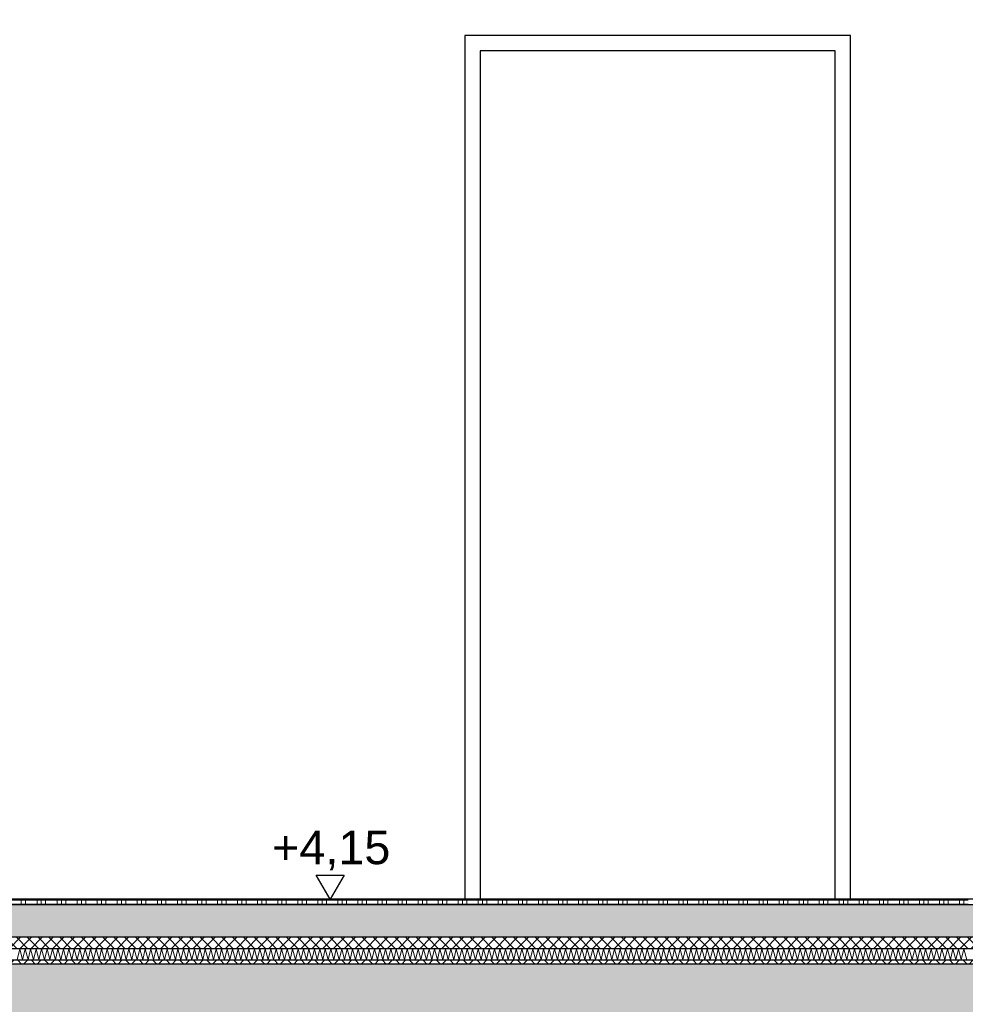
# Model space of a CAD drawing. Header units: metres. Extents: x -27.8 to 39.4, y -22.2 to 2.8.
# Tile 41 of 80: x 4.5 to 7, y -6.3 to -3.7. Entities that reach past the tile are written whole.
import ezdxf

# ---------------------------------------------------------------- set-up
doc = ezdxf.new("R2010")
doc.units = ezdxf.units.M
doc.header["$LTSCALE"] = 0.4
doc.header["$MEASUREMENT"] = 0
doc.layers.get('0').update_dxf_attribs({"color": 8, "lineweight": 9})
doc.layers.get('Defpoints').update_dxf_attribs({"color": 8, "lineweight": 9})
for name, color, linetype in [('Neubau_A-Decken', 8, 'Continuous'), ('Neubau_A-TB Wände', 8, 'Continuous'), ('Neubau_B-Bodenaufbau', 8, 'Continuous'), ('Neubau_T-Bemaßung', 8, 'Continuous')]:
    doc.layers.add(name, color=color, linetype=linetype)
doc.styles.add('ERSTELLTER_STIL_2', font='arial.ttf')
doc.dimstyles.new('ERSTELLTER_STIL__1', dxfattribs={"dimtxt": 0.0875, "dimasz": 0.059375, "dimexe": 0.18, "dimexo": 0.0625, "dimgap": 0, "dimtad": 1, "dimzin": 0, "dimdsep": 46, "dimtxsty": 'ERSTELLTER_STIL_2', "dimblk": 'ARROWHEAD_6', "dimblk1": 'ARROWHEAD_6', "dimblk2": 'ARROWHEAD_6', "dimcen": 0.09, "dimclrd": 7, "dimclre": 7, "dimclrt": 7, "dimazin": 0, "dimtfac": 1, "dimtdec": 4, "dimtmove": 0, "dimatfit": 3, "dimfxl": 1, "dimtolj": 1, "dimtzin": 0, "dimarcsym": 0})

# ---------------------------------------------------------------- blocks, each defined once
blk = doc.blocks.new('ARROWHEAD_6')
at = {"color": 0, "linetype": 'Continuous', "lineweight": 0}
for p, q in [((-0.5, -0.5), (0.5, 0.5)), ((0, 0), (-1, 0))]:
    blk.add_line(p, q, dxfattribs=at)
blk = doc.blocks.new('*D409')
at = {"layer": 'Defpoints', "color": 0, "linetype": 'Continuous', "transparency": 16777216}
for p in [(1.5934, -6.195), (23.73, -6.195), (23.73, -6.495)]:
    blk.add_point(p, dxfattribs=at)
at = {"layer": 'Neubau_T-Bemaßung', "linetype": 'Continuous', "lineweight": -2, "transparency": 16777216}
for p, q in [((1.5934, -6.1356), (1.5934, -6.0763)), ((23.6675, -6.195), (1.4134, -6.195)), ((1.5934, -6.195), (1.5934, -6.2317)), ((1.5934, -6.495), (1.5934, -6.4586)), ((23.6675, -6.495), (1.4134, -6.495)), ((1.5934, -6.5544), (1.5934, -6.6138))]:
    blk.add_line(p, q, dxfattribs=at)
at = {"layer": 'Neubau_T-Bemaßung', "linetype": 'Continuous', "lineweight": -2, "transparency": 16777216, "xscale": 0.059375, "yscale": 0.059375, "zscale": 0.059375}
for p, rotation in [((1.5934, -6.195), 270), ((1.5934, -6.495), 90)]:
    blk.add_blockref('ARROWHEAD_6', p, dxfattribs=dict(at, rotation=rotation))
at = {"layer": 'Neubau_T-Bemaßung', "linetype": 'Continuous', "transparency": 16777216, "insert": (1.5934, -6.3451), "char_height": 0.0875, "attachment_point": 5, "rotation": 90, "style": 'ERSTELLTER_STIL_2'}
blk.add_mtext('\\A1;0.30', dxfattribs=at)
blk = doc.blocks.new('*D410')
at = {"layer": 'Defpoints', "color": 0, "linetype": 'Continuous', "transparency": 16777216}
for p in [(1.4798, -6.025), (33.092, -6.025), (23.73, -6.195)]:
    blk.add_point(p, dxfattribs=at)
at = {"layer": 'Neubau_T-Bemaßung', "linetype": 'Continuous', "lineweight": -2, "transparency": 16777216}
for p, q in [((1.4798, -6.025), (1.4798, -5.9272)), ((33.0295, -6.025), (1.2998, -6.025)), ((1.4798, -6.1356), (1.4798, -6.0844)), ((23.6675, -6.195), (1.2998, -6.195))]:
    blk.add_line(p, q, dxfattribs=at)
at = {"layer": 'Neubau_T-Bemaßung', "linetype": 'Continuous', "lineweight": -2, "transparency": 16777216, "xscale": 0.059375, "yscale": 0.059375, "zscale": 0.059375}
for p, rotation in [((1.4798, -6.025), 90), ((1.4798, -6.195), 270)]:
    blk.add_blockref('ARROWHEAD_6', p, dxfattribs=dict(at, rotation=rotation))
at = {"layer": 'Neubau_T-Bemaßung', "linetype": 'Continuous', "transparency": 16777216, "insert": (1.5934, -5.9272), "char_height": 0.0875, "attachment_point": 5, "rotation": 90, "style": 'ERSTELLTER_STIL_2'}
blk.add_mtext('\\A1;0.17', dxfattribs=at)
blk = doc.blocks.new('*D411')
at = {"layer": 'Defpoints', "color": 0, "linetype": 'Continuous', "transparency": 16777216}
for p in [(1.5934, -3.025), (8.0525, -3.025), (33.092, -6.025)]:
    blk.add_point(p, dxfattribs=at)
at = {"layer": 'Neubau_T-Bemaßung', "linetype": 'Continuous', "lineweight": -2, "transparency": 16777216}
for p, q in [((7.99, -3.025), (1.4134, -3.025)), ((1.5934, -3.0844), (1.5934, -4.415)), ((1.5934, -5.9656), (1.5934, -4.642)), ((33.0295, -6.025), (1.4134, -6.025))]:
    blk.add_line(p, q, dxfattribs=at)
at = {"layer": 'Neubau_T-Bemaßung', "linetype": 'Continuous', "lineweight": -2, "transparency": 16777216, "xscale": 0.059375, "yscale": 0.059375, "zscale": 0.059375}
for p, rotation in [((1.5934, -3.025), 90), ((1.5934, -6.025), 270)]:
    blk.add_blockref('ARROWHEAD_6', p, dxfattribs=dict(at, rotation=rotation))
at = {"layer": 'Neubau_T-Bemaßung', "linetype": 'Continuous', "transparency": 16777216, "insert": (1.5934, -4.5285), "char_height": 0.0875, "attachment_point": 5, "rotation": 90, "style": 'ERSTELLTER_STIL_2'}
blk.add_mtext('\\A1;3.00', dxfattribs=at)
blk = doc.blocks.new('*D419')
at = {"layer": 'Defpoints', "color": 0, "linetype": 'Continuous', "transparency": 16777216}
for p in [(1.9434, -6.195), (23.73, -6.195), (23.73, -6.495)]:
    blk.add_point(p, dxfattribs=at)
at = {"layer": 'Neubau_T-Bemaßung', "linetype": 'Continuous', "lineweight": -2, "transparency": 16777216}
for p, q in [((1.9434, -6.1356), (1.9434, -6.0763)), ((23.6675, -6.195), (1.7634, -6.195)), ((1.9434, -6.195), (1.9434, -6.2317)), ((1.9434, -6.495), (1.9434, -6.4586)), ((23.6675, -6.495), (1.7634, -6.495)), ((1.9434, -6.5544), (1.9434, -6.6138))]:
    blk.add_line(p, q, dxfattribs=at)
at = {"layer": 'Neubau_T-Bemaßung', "linetype": 'Continuous', "lineweight": -2, "transparency": 16777216, "xscale": 0.059375, "yscale": 0.059375, "zscale": 0.059375}
for p, rotation in [((1.9434, -6.195), 270), ((1.9434, -6.495), 90)]:
    blk.add_blockref('ARROWHEAD_6', p, dxfattribs=dict(at, rotation=rotation))
at = {"layer": 'Neubau_T-Bemaßung', "linetype": 'Continuous', "transparency": 16777216, "insert": (1.9434, -6.3451), "char_height": 0.0875, "attachment_point": 5, "rotation": 90, "style": 'ERSTELLTER_STIL_2'}
blk.add_mtext('\\A1;0.30', dxfattribs=at)
blk = doc.blocks.new('*D420')
at = {"layer": 'Defpoints', "color": 0, "linetype": 'Continuous', "transparency": 16777216}
for p in [(1.9434, -2.695), (23.5, -2.695), (23.73, -6.195)]:
    blk.add_point(p, dxfattribs=at)
at = {"layer": 'Neubau_T-Bemaßung', "linetype": 'Continuous', "lineweight": -2, "transparency": 16777216}
for p, q in [((23.4375, -2.695), (1.7634, -2.695)), ((1.9434, -2.7544), (1.9434, -4.335)), ((1.9434, -6.1356), (1.9434, -4.562)), ((23.6675, -6.195), (1.7634, -6.195))]:
    blk.add_line(p, q, dxfattribs=at)
at = {"layer": 'Neubau_T-Bemaßung', "linetype": 'Continuous', "lineweight": -2, "transparency": 16777216, "xscale": 0.059375, "yscale": 0.059375, "zscale": 0.059375}
for p, rotation in [((1.9434, -2.695), 90), ((1.9434, -6.195), 270)]:
    blk.add_blockref('ARROWHEAD_6', p, dxfattribs=dict(at, rotation=rotation))
at = {"layer": 'Neubau_T-Bemaßung', "linetype": 'Continuous', "transparency": 16777216, "insert": (1.9434, -4.4485), "char_height": 0.0875, "attachment_point": 5, "rotation": 90, "style": 'ERSTELLTER_STIL_2'}
blk.add_mtext('\\A1;3.50', dxfattribs=at)

msp = doc.modelspace()

# ---------------------------------------------------------------- hatches: boundary and pattern name
at = {"layer": 'Neubau_A-Decken', "linetype": 'Continuous'}
h = msp.add_hatch(dxfattribs=at)
h.set_pattern_fill('BETON__STAHLBETON_0001', color=256, style=0, pattern_type=2)
h.set_pattern_definition([(45, (388.31789, -10.175), (-0.084852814, 0.084852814), []), (45, (388.27546, -10.13257), (-0.084852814, 0.084852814), [0.09, -0.03])])
h.paths.add_polyline_path([(-0.125, -6.495), (16.28, -6.495), (16.28, -6.195), (-0.125, -6.195)])
at = {"layer": 'Neubau_B-Bodenaufbau', "linetype": 'Continuous'}
h = msp.add_hatch(dxfattribs=at)
h.set_pattern_fill('BETON__UNBEWEHRT_0001', color=256, style=0, pattern_type=2)
h.set_pattern_definition([(45, (388.31789, -10.175), (-0.035355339, 0.035355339), [0.0375, -0.0125]), (45, (388.31789, -10.139645), (-0.035355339, 0.035355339), [0.0375, -0.0125])])
h.paths.add_polyline_path([(-0.125, -6.04), (-0.125, -6.125), (9.4, -6.125), (9.4, -6.04)])
h = msp.add_hatch(dxfattribs=at)
h.set_pattern_fill('DÄMMUNG__HART_2_0001', color=256, style=0, pattern_type=2)
h.set_pattern_definition([(45, (388.31789, -10.175), (-0.0141421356, 0.0141421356), []), (135, (388.31789, -10.175), (0.0141421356, 0.0141421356), [])])
h.paths.add_polyline_path([(-0.125, -6.125), (-0.125, -6.155), (9.4, -6.155), (9.4, -6.125)])
h = msp.add_hatch(dxfattribs=at)
h.set_pattern_fill('GUßASPHALT_0001', color=256, style=0, pattern_type=2)
h.set_pattern_definition([(45, (388.31789, -10.175), (-0.0176776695, 0.0176776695), []), (135, (388.31789, -10.175), (0.0176776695, 0.0176776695), [])])
h.paths.add_polyline_path([(-0.125, -6.195), (9.4, -6.195), (9.4, -6.185), (-0.125, -6.185)])

# ---------------------------------------------------------------- linework, layer by layer
at = {"layer": 'Neubau_A-Decken', "linetype": 'Continuous'}
msp.add_line((9.4, -6.195), (-0.125, -6.195), dxfattribs=at)
at = {"layer": 'Neubau_A-TB Wände', "linetype": 'Continuous'}
for p, q in [((6.6501, -3.765), (5.6401, -3.765)), ((5.6401, -3.765), (5.6401, -6.025)), ((6.6501, -6.025), (6.6501, -3.765)), ((6.6101, -3.805), (5.6801, -3.805)), ((5.6801, -3.805), (5.6801, -6.025)), ((6.6101, -6.025), (6.6101, -3.805))]:
    msp.add_line(p, q, dxfattribs=at)
at = {"layer": 'Neubau_B-Bodenaufbau', "linetype": 'Continuous', "lineweight": 9}
for p, q in [((4.4379, -6.0275), (4.4904, -6.0275)), ((4.4791, -6.025), (4.4791, -6.0275)), ((4.4791, -6.0275), (4.4791, -6.04)), ((4.4904, -6.025), (4.4904, -6.0275)), ((4.4904, -6.0275), (4.5429, -6.0275)), ((4.4904, -6.0275), (4.4904, -6.04)), ((4.5204, -6.025), (4.5204, -6.0275)), ((4.5204, -6.0275), (4.5204, -6.04)), ((4.5316, -6.025), (4.5316, -6.0275)), ((4.5316, -6.0275), (4.5316, -6.04)), ((4.5429, -6.025), (4.5429, -6.0275)), ((4.5429, -6.0275), (4.5954, -6.0275)), ((4.5429, -6.0275), (4.5429, -6.04)), ((4.5729, -6.025), (4.5729, -6.0275)), ((4.5729, -6.0275), (4.5729, -6.04)), ((4.5841, -6.025), (4.5841, -6.0275)), ((4.5841, -6.0275), (4.5841, -6.04)), ((4.5954, -6.025), (4.5954, -6.0275)), ((4.5954, -6.0275), (4.6479, -6.0275)), ((4.5954, -6.0275), (4.5954, -6.04)), ((4.6254, -6.025), (4.6254, -6.0275)), ((4.6254, -6.0275), (4.6254, -6.04)), ((4.6366, -6.025), (4.6366, -6.0275)), ((4.6366, -6.0275), (4.6366, -6.04)), ((4.6479, -6.025), (4.6479, -6.0275)), ((4.6479, -6.0275), (4.7004, -6.0275)), ((4.6479, -6.0275), (4.6479, -6.04)), ((4.6779, -6.025), (4.6779, -6.0275)), ((4.6779, -6.0275), (4.6779, -6.04)), ((4.6891, -6.025), (4.6891, -6.0275)), ((4.6891, -6.0275), (4.6891, -6.04)), ((4.7004, -6.025), (4.7004, -6.0275)), ((4.7004, -6.0275), (4.7529, -6.0275)), ((4.7004, -6.0275), (4.7004, -6.04)), ((4.7304, -6.025), (4.7304, -6.0275)), ((4.7304, -6.0275), (4.7304, -6.04)), ((4.7416, -6.025), (4.7416, -6.0275)), ((4.7416, -6.0275), (4.7416, -6.04)), ((4.7529, -6.025), (4.7529, -6.0275)), ((4.7529, -6.0275), (4.8054, -6.0275)), ((4.7529, -6.0275), (4.7529, -6.04)), ((4.7829, -6.025), (4.7829, -6.0275)), ((4.7829, -6.0275), (4.7829, -6.04)), ((4.7941, -6.025), (4.7941, -6.0275)), ((4.7941, -6.0275), (4.7941, -6.04)), ((4.8054, -6.025), (4.8054, -6.0275)), ((4.8054, -6.0275), (4.8579, -6.0275)), ((4.8054, -6.0275), (4.8054, -6.04)), ((4.8354, -6.025), (4.8354, -6.0275)), ((4.8354, -6.0275), (4.8354, -6.04)), ((4.8466, -6.025), (4.8466, -6.0275)), ((4.8466, -6.0275), (4.8466, -6.04)), ((4.8579, -6.025), (4.8579, -6.0275)), ((4.8579, -6.0275), (4.9104, -6.0275)), ((4.8579, -6.0275), (4.8579, -6.04)), ((4.8879, -6.025), (4.8879, -6.0275)), ((4.8879, -6.0275), (4.8879, -6.04)), ((4.8991, -6.025), (4.8991, -6.0275)), ((4.8991, -6.0275), (4.8991, -6.04)), ((4.9104, -6.025), (4.9104, -6.0275)), ((4.9104, -6.0275), (4.9629, -6.0275)), ((4.9104, -6.0275), (4.9104, -6.04)), ((4.9404, -6.025), (4.9404, -6.0275)), ((4.9404, -6.0275), (4.9404, -6.04)), ((4.9516, -6.025), (4.9516, -6.0275)), ((4.9516, -6.0275), (4.9516, -6.04)), ((4.9629, -6.025), (4.9629, -6.0275)), ((4.9629, -6.0275), (5.0154, -6.0275)), ((4.9629, -6.0275), (4.9629, -6.04)), ((4.9929, -6.025), (4.9929, -6.0275)), ((4.9929, -6.0275), (4.9929, -6.04)), ((5.0041, -6.025), (5.0041, -6.0275)), ((5.0041, -6.0275), (5.0041, -6.04)), ((5.0154, -6.025), (5.0154, -6.0275)), ((5.0154, -6.0275), (5.0679, -6.0275)), ((5.0154, -6.0275), (5.0154, -6.04)), ((5.0454, -6.025), (5.0454, -6.0275)), ((5.0454, -6.0275), (5.0454, -6.04)), ((5.0566, -6.025), (5.0566, -6.0275)), ((5.0566, -6.0275), (5.0566, -6.04)), ((5.0679, -6.025), (5.0679, -6.0275)), ((5.0679, -6.0275), (5.1204, -6.0275)), ((5.0679, -6.0275), (5.0679, -6.04)), ((5.0979, -6.025), (5.0979, -6.0275)), ((5.0979, -6.0275), (5.0979, -6.04)), ((5.1091, -6.025), (5.1091, -6.0275)), ((5.1091, -6.0275), (5.1091, -6.04)), ((5.1204, -6.025), (5.1204, -6.0275)), ((5.1204, -6.0275), (5.1729, -6.0275)), ((5.1204, -6.0275), (5.1204, -6.04)), ((5.1504, -6.025), (5.1504, -6.0275)), ((5.1504, -6.0275), (5.1504, -6.04)), ((5.1616, -6.025), (5.1616, -6.0275)), ((5.1616, -6.0275), (5.1616, -6.04)), ((5.1729, -6.025), (5.1729, -6.0275)), ((5.1729, -6.0275), (5.2254, -6.0275)), ((5.1729, -6.0275), (5.1729, -6.04)), ((5.2029, -6.025), (5.2029, -6.0275)), ((5.2029, -6.0275), (5.2029, -6.04)), ((5.2141, -6.025), (5.2141, -6.0275)), ((5.2141, -6.0275), (5.2141, -6.04)), ((5.2254, -6.025), (5.2254, -6.0275)), ((5.2254, -6.0275), (5.2779, -6.0275)), ((5.2254, -6.0275), (5.2254, -6.04)), ((5.2554, -6.025), (5.2554, -6.0275)), ((5.2554, -6.0275), (5.2554, -6.04)), ((5.2666, -6.025), (5.2666, -6.0275)), ((5.2666, -6.0275), (5.2666, -6.04)), ((5.2779, -6.025), (5.2779, -6.0275)), ((5.2779, -6.0275), (5.3304, -6.0275)), ((5.2779, -6.0275), (5.2779, -6.04)), ((5.3079, -6.025), (5.3079, -6.0275)), ((5.3079, -6.0275), (5.3079, -6.04)), ((5.3191, -6.025), (5.3191, -6.0275)), ((5.3191, -6.0275), (5.3191, -6.04)), ((5.3304, -6.025), (5.3304, -6.0275)), ((5.3304, -6.0275), (5.3829, -6.0275)), ((5.3304, -6.0275), (5.3304, -6.04)), ((5.3604, -6.025), (5.3604, -6.0275)), ((5.3604, -6.0275), (5.3604, -6.04)), ((5.3716, -6.025), (5.3716, -6.0275)), ((5.3716, -6.0275), (5.3716, -6.04)), ((5.3829, -6.025), (5.3829, -6.0275)), ((5.3829, -6.0275), (5.4354, -6.0275)), ((5.3829, -6.0275), (5.3829, -6.04)), ((5.4129, -6.025), (5.4129, -6.0275)), ((5.4129, -6.0275), (5.4129, -6.04)), ((5.4241, -6.025), (5.4241, -6.0275)), ((5.4241, -6.0275), (5.4241, -6.04)), ((5.4354, -6.025), (5.4354, -6.0275)), ((5.4354, -6.0275), (5.4879, -6.0275)), ((5.4354, -6.0275), (5.4354, -6.04)), ((5.4654, -6.025), (5.4654, -6.0275)), ((5.4654, -6.0275), (5.4654, -6.04)), ((5.4766, -6.025), (5.4766, -6.0275)), ((5.4766, -6.0275), (5.4766, -6.04)), ((5.4879, -6.025), (5.4879, -6.0275)), ((5.4879, -6.0275), (5.5404, -6.0275)), ((5.4879, -6.0275), (5.4879, -6.04)), ((5.5179, -6.025), (5.5179, -6.0275)), ((5.5179, -6.0275), (5.5179, -6.04)), ((5.5291, -6.025), (5.5291, -6.0275)), ((5.5291, -6.0275), (5.5291, -6.04)), ((5.5404, -6.025), (5.5404, -6.0275)), ((5.5404, -6.0275), (5.5929, -6.0275)), ((5.5404, -6.0275), (5.5404, -6.04)), ((5.5704, -6.025), (5.5704, -6.0275)), ((5.5704, -6.0275), (5.5704, -6.04)), ((5.5816, -6.025), (5.5816, -6.0275)), ((5.5816, -6.0275), (5.5816, -6.04)), ((5.5929, -6.025), (5.5929, -6.0275)), ((5.5929, -6.0275), (5.6454, -6.0275)), ((5.5929, -6.0275), (5.5929, -6.04)), ((5.6229, -6.025), (5.6229, -6.0275)), ((5.6229, -6.0275), (5.6229, -6.04)), ((5.6341, -6.025), (5.6341, -6.0275)), ((5.6341, -6.0275), (5.6341, -6.04)), ((5.6454, -6.025), (5.6454, -6.0275)), ((5.6454, -6.0275), (5.6979, -6.0275)), ((5.6454, -6.0275), (5.6454, -6.04)), ((5.6754, -6.025), (5.6754, -6.0275)), ((5.6754, -6.0275), (5.6754, -6.04)), ((5.6866, -6.025), (5.6866, -6.0275)), ((5.6866, -6.0275), (5.6866, -6.04)), ((5.6979, -6.025), (5.6979, -6.0275)), ((5.6979, -6.0275), (5.7504, -6.0275)), ((5.6979, -6.0275), (5.6979, -6.04)), ((5.7279, -6.025), (5.7279, -6.0275)), ((5.7279, -6.0275), (5.7279, -6.04)), ((5.7391, -6.025), (5.7391, -6.0275)), ((5.7391, -6.0275), (5.7391, -6.04)), ((5.7504, -6.025), (5.7504, -6.0275)), ((5.7504, -6.0275), (5.8029, -6.0275)), ((5.7504, -6.0275), (5.7504, -6.04)), ((5.7804, -6.025), (5.7804, -6.0275)), ((5.7804, -6.0275), (5.7804, -6.04)), ((5.7916, -6.025), (5.7916, -6.0275)), ((5.7916, -6.0275), (5.7916, -6.04)), ((5.8029, -6.025), (5.8029, -6.0275)), ((5.8029, -6.0275), (5.8554, -6.0275)), ((5.8029, -6.0275), (5.8029, -6.04)), ((5.8329, -6.025), (5.8329, -6.0275)), ((5.8329, -6.0275), (5.8329, -6.04)), ((5.8441, -6.025), (5.8441, -6.0275)), ((5.8441, -6.0275), (5.8441, -6.04)), ((5.8554, -6.025), (5.8554, -6.0275)), ((5.8554, -6.0275), (5.9079, -6.0275)), ((5.8554, -6.0275), (5.8554, -6.04)), ((5.8854, -6.025), (5.8854, -6.0275)), ((5.8854, -6.0275), (5.8854, -6.04)), ((5.8966, -6.025), (5.8966, -6.0275)), ((5.8966, -6.0275), (5.8966, -6.04)), ((5.9079, -6.025), (5.9079, -6.0275)), ((5.9079, -6.0275), (5.9604, -6.0275)), ((5.9079, -6.0275), (5.9079, -6.04)), ((5.9379, -6.025), (5.9379, -6.0275)), ((5.9379, -6.0275), (5.9379, -6.04)), ((5.9491, -6.025), (5.9491, -6.0275)), ((5.9491, -6.0275), (5.9491, -6.04)), ((5.9604, -6.025), (5.9604, -6.0275)), ((5.9604, -6.0275), (6.0129, -6.0275)), ((5.9604, -6.0275), (5.9604, -6.04)), ((5.9904, -6.025), (5.9904, -6.0275)), ((5.9904, -6.0275), (5.9904, -6.04)), ((6.0016, -6.025), (6.0016, -6.0275)), ((6.0016, -6.0275), (6.0016, -6.04)), ((6.0129, -6.025), (6.0129, -6.0275)), ((6.0129, -6.0275), (6.0654, -6.0275)), ((6.0129, -6.0275), (6.0129, -6.04)), ((6.0429, -6.025), (6.0429, -6.0275)), ((6.0429, -6.0275), (6.0429, -6.04)), ((6.0541, -6.025), (6.0541, -6.0275)), ((6.0541, -6.0275), (6.0541, -6.04)), ((6.0654, -6.025), (6.0654, -6.0275)), ((6.0654, -6.0275), (6.1179, -6.0275)), ((6.0654, -6.0275), (6.0654, -6.04)), ((6.0954, -6.025), (6.0954, -6.0275)), ((6.0954, -6.0275), (6.0954, -6.04)), ((6.1066, -6.025), (6.1066, -6.0275)), ((6.1066, -6.0275), (6.1066, -6.04)), ((6.1179, -6.025), (6.1179, -6.0275)), ((6.1179, -6.0275), (6.1704, -6.0275)), ((6.1179, -6.0275), (6.1179, -6.04)), ((6.1479, -6.025), (6.1479, -6.0275)), ((6.1479, -6.0275), (6.1479, -6.04)), ((6.1591, -6.025), (6.1591, -6.0275)), ((6.1591, -6.0275), (6.1591, -6.04)), ((6.1704, -6.025), (6.1704, -6.0275)), ((6.1704, -6.0275), (6.2229, -6.0275)), ((6.1704, -6.0275), (6.1704, -6.04)), ((6.2004, -6.025), (6.2004, -6.0275)), ((6.2004, -6.0275), (6.2004, -6.04)), ((6.2116, -6.025), (6.2116, -6.0275)), ((6.2116, -6.0275), (6.2116, -6.04)), ((6.2229, -6.025), (6.2229, -6.0275)), ((6.2229, -6.0275), (6.2754, -6.0275)), ((6.2229, -6.0275), (6.2229, -6.04)), ((6.2529, -6.025), (6.2529, -6.0275)), ((6.2529, -6.0275), (6.2529, -6.04)), ((6.2641, -6.025), (6.2641, -6.0275)), ((6.2641, -6.0275), (6.2641, -6.04)), ((6.2754, -6.025), (6.2754, -6.0275)), ((6.2754, -6.0275), (6.3279, -6.0275)), ((6.2754, -6.0275), (6.2754, -6.04)), ((6.3054, -6.025), (6.3054, -6.0275)), ((6.3054, -6.0275), (6.3054, -6.04)), ((6.3166, -6.025), (6.3166, -6.0275)), ((6.3166, -6.0275), (6.3166, -6.04)), ((6.3279, -6.025), (6.3279, -6.0275)), ((6.3279, -6.0275), (6.3804, -6.0275)), ((6.3279, -6.0275), (6.3279, -6.04)), ((6.3579, -6.025), (6.3579, -6.0275)), ((6.3579, -6.0275), (6.3579, -6.04)), ((6.3691, -6.025), (6.3691, -6.0275)), ((6.3691, -6.0275), (6.3691, -6.04)), ((6.3804, -6.025), (6.3804, -6.0275)), ((6.3804, -6.0275), (6.4329, -6.0275)), ((6.3804, -6.0275), (6.3804, -6.04)), ((6.4104, -6.025), (6.4104, -6.0275)), ((6.4104, -6.0275), (6.4104, -6.04)), ((6.4216, -6.025), (6.4216, -6.0275)), ((6.4216, -6.0275), (6.4216, -6.04)), ((6.4329, -6.025), (6.4329, -6.0275)), ((6.4329, -6.0275), (6.4854, -6.0275)), ((6.4329, -6.0275), (6.4329, -6.04)), ((6.4629, -6.025), (6.4629, -6.0275)), ((6.4629, -6.0275), (6.4629, -6.04)), ((6.4741, -6.025), (6.4741, -6.0275)), ((6.4741, -6.0275), (6.4741, -6.04)), ((6.4854, -6.025), (6.4854, -6.0275)), ((6.4854, -6.0275), (6.5379, -6.0275)), ((6.4854, -6.0275), (6.4854, -6.04)), ((6.5154, -6.025), (6.5154, -6.0275)), ((6.5154, -6.0275), (6.5154, -6.04)), ((6.5266, -6.025), (6.5266, -6.0275)), ((6.5266, -6.0275), (6.5266, -6.04)), ((6.5379, -6.025), (6.5379, -6.0275)), ((6.5379, -6.0275), (6.5904, -6.0275)), ((6.5379, -6.0275), (6.5379, -6.04)), ((6.5679, -6.025), (6.5679, -6.0275)), ((6.5679, -6.0275), (6.5679, -6.04)), ((6.5791, -6.025), (6.5791, -6.0275)), ((6.5791, -6.0275), (6.5791, -6.04)), ((6.5904, -6.025), (6.5904, -6.0275)), ((6.5904, -6.0275), (6.6429, -6.0275)), ((6.5904, -6.0275), (6.5904, -6.04)), ((6.6204, -6.025), (6.6204, -6.0275)), ((6.6204, -6.0275), (6.6204, -6.04)), ((6.6316, -6.025), (6.6316, -6.0275)), ((6.6316, -6.0275), (6.6316, -6.04)), ((6.6429, -6.025), (6.6429, -6.0275)), ((6.6429, -6.0275), (6.6954, -6.0275)), ((6.6429, -6.0275), (6.6429, -6.04)), ((6.6729, -6.025), (6.6729, -6.0275)), ((6.6729, -6.0275), (6.6729, -6.04)), ((6.6841, -6.025), (6.6841, -6.0275)), ((6.6841, -6.0275), (6.6841, -6.04)), ((6.6954, -6.025), (6.6954, -6.0275)), ((6.6954, -6.0275), (6.7479, -6.0275)), ((6.6954, -6.0275), (6.6954, -6.04)), ((6.7254, -6.025), (6.7254, -6.0275)), ((6.7254, -6.0275), (6.7254, -6.04)), ((6.7366, -6.025), (6.7366, -6.0275)), ((6.7366, -6.0275), (6.7366, -6.04)), ((6.7479, -6.025), (6.7479, -6.0275)), ((6.7479, -6.0275), (6.8004, -6.0275)), ((6.7479, -6.0275), (6.7479, -6.04)), ((6.7779, -6.025), (6.7779, -6.0275)), ((6.7779, -6.0275), (6.7779, -6.04)), ((6.7891, -6.025), (6.7891, -6.0275)), ((6.7891, -6.0275), (6.7891, -6.04)), ((6.8004, -6.025), (6.8004, -6.0275)), ((6.8004, -6.0275), (6.8529, -6.0275)), ((6.8004, -6.0275), (6.8004, -6.04)), ((6.8304, -6.025), (6.8304, -6.0275)), ((6.8304, -6.0275), (6.8304, -6.04)), ((6.8416, -6.025), (6.8416, -6.0275)), ((6.8416, -6.0275), (6.8416, -6.04)), ((6.8529, -6.025), (6.8529, -6.0275)), ((6.8529, -6.0275), (6.9054, -6.0275)), ((6.8529, -6.0275), (6.8529, -6.04)), ((6.8829, -6.025), (6.8829, -6.0275)), ((6.8829, -6.0275), (6.8829, -6.04)), ((6.8941, -6.025), (6.8941, -6.0275)), ((6.8941, -6.0275), (6.8941, -6.04)), ((6.9054, -6.025), (6.9054, -6.0275)), ((6.9054, -6.0275), (6.9579, -6.0275)), ((6.9054, -6.0275), (6.9054, -6.04)), ((6.9354, -6.025), (6.9354, -6.0275)), ((6.9354, -6.0275), (6.9354, -6.04)), ((6.9466, -6.025), (6.9466, -6.0275)), ((6.9466, -6.0275), (6.9466, -6.04)), ((4.4379, -6.0387), (4.4904, -6.0387)), ((4.4904, -6.0387), (4.5429, -6.0387)), ((4.5429, -6.0387), (4.5954, -6.0387)), ((4.5954, -6.0387), (4.6479, -6.0387)), ((4.6479, -6.0387), (4.7004, -6.0387)), ((4.7004, -6.0387), (4.7529, -6.0387)), ((4.7529, -6.0387), (4.8054, -6.0387)), ((4.8054, -6.0387), (4.8579, -6.0387)), ((4.8579, -6.0387), (4.9104, -6.0387)), ((4.9104, -6.0387), (4.9629, -6.0387)), ((4.9629, -6.0387), (5.0154, -6.0387)), ((5.0154, -6.0387), (5.0679, -6.0387)), ((5.0679, -6.0387), (5.1204, -6.0387)), ((5.1204, -6.0387), (5.1729, -6.0387)), ((5.1729, -6.0387), (5.2254, -6.0387)), ((5.2254, -6.0387), (5.2779, -6.0387)), ((5.2779, -6.0387), (5.3304, -6.0387)), ((5.3304, -6.0387), (5.3829, -6.0387)), ((5.3829, -6.0387), (5.4354, -6.0387)), ((5.4354, -6.0387), (5.4879, -6.0387)), ((5.4879, -6.0387), (5.5404, -6.0387)), ((5.5404, -6.0387), (5.5929, -6.0387)), ((5.5929, -6.0387), (5.6454, -6.0387)), ((5.6454, -6.0387), (5.6979, -6.0387)), ((5.6979, -6.0387), (5.7504, -6.0387)), ((5.7504, -6.0387), (5.8029, -6.0387)), ((5.8029, -6.0387), (5.8554, -6.0387)), ((5.8554, -6.0387), (5.9079, -6.0387)), ((5.9079, -6.0387), (5.9604, -6.0387)), ((5.9604, -6.0387), (6.0129, -6.0387)), ((6.0129, -6.0387), (6.0654, -6.0387)), ((6.0654, -6.0387), (6.1179, -6.0387)), ((6.1179, -6.0387), (6.1704, -6.0387)), ((6.1704, -6.0387), (6.2229, -6.0387)), ((6.2229, -6.0387), (6.2754, -6.0387)), ((6.2754, -6.0387), (6.3279, -6.0387)), ((6.3279, -6.0387), (6.3804, -6.0387)), ((6.3804, -6.0387), (6.4329, -6.0387)), ((6.4329, -6.0387), (6.4854, -6.0387)), ((6.4854, -6.0387), (6.5379, -6.0387)), ((6.5379, -6.0387), (6.5904, -6.0387)), ((6.5904, -6.0387), (6.6429, -6.0387)), ((6.6429, -6.0387), (6.6954, -6.0387)), ((6.6954, -6.0387), (6.7479, -6.0387)), ((6.7479, -6.0387), (6.8004, -6.0387)), ((6.8004, -6.0387), (6.8529, -6.0387)), ((6.8529, -6.0387), (6.9054, -6.0387)), ((6.9054, -6.0387), (6.9579, -6.0387)), ((4.4684, -6.1843), (4.475, -6.1557)), ((4.475, -6.1557), (4.4827, -6.1843)), ((4.4827, -6.1843), (4.4893, -6.1557)), ((4.4893, -6.1557), (4.497, -6.1843)), ((4.497, -6.1843), (4.5036, -6.1557)), ((4.5036, -6.1557), (4.5113, -6.1843)), ((4.5113, -6.1843), (4.5179, -6.1557)), ((4.5179, -6.1557), (4.5255, -6.1843)), ((4.5255, -6.1843), (4.5322, -6.1557)), ((4.5322, -6.1557), (4.5398, -6.1843)), ((4.5398, -6.1843), (4.5465, -6.1557)), ((4.5465, -6.1557), (4.5541, -6.1843)), ((4.5541, -6.1843), (4.5607, -6.1557)), ((4.5607, -6.1557), (4.5684, -6.1843)), ((4.5684, -6.1843), (4.575, -6.1557)), ((4.575, -6.1557), (4.5827, -6.1843)), ((4.5827, -6.1843), (4.5893, -6.1557)), ((4.5893, -6.1557), (4.597, -6.1843)), ((4.597, -6.1843), (4.6036, -6.1557)), ((4.6036, -6.1557), (4.6113, -6.1843)), ((4.6113, -6.1843), (4.6179, -6.1557)), ((4.6179, -6.1557), (4.6255, -6.1843)), ((4.6255, -6.1843), (4.6322, -6.1557)), ((4.6322, -6.1557), (4.6398, -6.1843)), ((4.6398, -6.1843), (4.6465, -6.1557)), ((4.6465, -6.1557), (4.6541, -6.1843)), ((4.6541, -6.1843), (4.6607, -6.1557)), ((4.6607, -6.1557), (4.6684, -6.1843)), ((4.6684, -6.1843), (4.675, -6.1557)), ((4.675, -6.1557), (4.6827, -6.1843)), ((4.6827, -6.1843), (4.6893, -6.1557)), ((4.6893, -6.1557), (4.697, -6.1843)), ((4.697, -6.1843), (4.7036, -6.1557)), ((4.7036, -6.1557), (4.7113, -6.1843)), ((4.7113, -6.1843), (4.7179, -6.1557)), ((4.7179, -6.1557), (4.7255, -6.1843)), ((4.7255, -6.1843), (4.7322, -6.1557)), ((4.7322, -6.1557), (4.7398, -6.1843)), ((4.7398, -6.1843), (4.7465, -6.1557)), ((4.7465, -6.1557), (4.7541, -6.1843)), ((4.7541, -6.1843), (4.7607, -6.1557)), ((4.7607, -6.1557), (4.7684, -6.1843)), ((4.7684, -6.1843), (4.775, -6.1557)), ((4.775, -6.1557), (4.7827, -6.1843)), ((4.7827, -6.1843), (4.7893, -6.1557)), ((4.7893, -6.1557), (4.797, -6.1843)), ((4.797, -6.1843), (4.8036, -6.1557)), ((4.8036, -6.1557), (4.8113, -6.1843)), ((4.8113, -6.1843), (4.8179, -6.1557)), ((4.8179, -6.1557), (4.8255, -6.1843)), ((4.8255, -6.1843), (4.8322, -6.1557)), ((4.8322, -6.1557), (4.8398, -6.1843)), ((4.8398, -6.1843), (4.8465, -6.1557)), ((4.8465, -6.1557), (4.8541, -6.1843)), ((4.8541, -6.1843), (4.8607, -6.1557)), ((4.8607, -6.1557), (4.8684, -6.1843)), ((4.8684, -6.1843), (4.875, -6.1557)), ((4.875, -6.1557), (4.8827, -6.1843)), ((4.8827, -6.1843), (4.8893, -6.1557)), ((4.8893, -6.1557), (4.897, -6.1843)), ((4.897, -6.1843), (4.9036, -6.1557)), ((4.9036, -6.1557), (4.9113, -6.1843)), ((4.9113, -6.1843), (4.9179, -6.1557)), ((4.9179, -6.1557), (4.9255, -6.1843)), ((4.9255, -6.1843), (4.9322, -6.1557)), ((4.9322, -6.1557), (4.9398, -6.1843)), ((4.9398, -6.1843), (4.9465, -6.1557)), ((4.9465, -6.1557), (4.9541, -6.1843)), ((4.9541, -6.1843), (4.9607, -6.1557)), ((4.9607, -6.1557), (4.9684, -6.1843)), ((4.9684, -6.1843), (4.975, -6.1557)), ((4.975, -6.1557), (4.9827, -6.1843)), ((4.9827, -6.1843), (4.9893, -6.1557)), ((4.9893, -6.1557), (4.997, -6.1843)), ((4.997, -6.1843), (5.0036, -6.1557)), ((5.0036, -6.1557), (5.0113, -6.1843)), ((5.0113, -6.1843), (5.0179, -6.1557)), ((5.0179, -6.1557), (5.0255, -6.1843)), ((5.0255, -6.1843), (5.0322, -6.1557)), ((5.0322, -6.1557), (5.0398, -6.1843)), ((5.0398, -6.1843), (5.0465, -6.1557)), ((5.0465, -6.1557), (5.0541, -6.1843)), ((5.0541, -6.1843), (5.0607, -6.1557)), ((5.0607, -6.1557), (5.0684, -6.1843)), ((5.0684, -6.1843), (5.075, -6.1557)), ((5.075, -6.1557), (5.0827, -6.1843)), ((5.0827, -6.1843), (5.0893, -6.1557)), ((5.0893, -6.1557), (5.097, -6.1843)), ((5.097, -6.1843), (5.1036, -6.1557)), ((5.1036, -6.1557), (5.1113, -6.1843)), ((5.1113, -6.1843), (5.1179, -6.1557)), ((5.1179, -6.1557), (5.1255, -6.1843)), ((5.1255, -6.1843), (5.1322, -6.1557)), ((5.1322, -6.1557), (5.1398, -6.1843)), ((5.1398, -6.1843), (5.1465, -6.1557)), ((5.1465, -6.1557), (5.1541, -6.1843)), ((5.1541, -6.1843), (5.1607, -6.1557)), ((5.1607, -6.1557), (5.1684, -6.1843)), ((5.1684, -6.1843), (5.175, -6.1557)), ((5.175, -6.1557), (5.1827, -6.1843)), ((5.1827, -6.1843), (5.1893, -6.1557)), ((5.1893, -6.1557), (5.197, -6.1843)), ((5.197, -6.1843), (5.2036, -6.1557)), ((5.2036, -6.1557), (5.2113, -6.1843)), ((5.2113, -6.1843), (5.2179, -6.1557)), ((5.2179, -6.1557), (5.2255, -6.1843)), ((5.2255, -6.1843), (5.2322, -6.1557)), ((5.2322, -6.1557), (5.2398, -6.1843)), ((5.2398, -6.1843), (5.2465, -6.1557)), ((5.2465, -6.1557), (5.2541, -6.1843)), ((5.2541, -6.1843), (5.2607, -6.1557)), ((5.2607, -6.1557), (5.2684, -6.1843)), ((5.2684, -6.1843), (5.275, -6.1557)), ((5.275, -6.1557), (5.2827, -6.1843)), ((5.2827, -6.1843), (5.2893, -6.1557)), ((5.2893, -6.1557), (5.297, -6.1843)), ((5.297, -6.1843), (5.3036, -6.1557)), ((5.3036, -6.1557), (5.3113, -6.1843)), ((5.3113, -6.1843), (5.3179, -6.1557)), ((5.3179, -6.1557), (5.3255, -6.1843)), ((5.3255, -6.1843), (5.3322, -6.1557)), ((5.3322, -6.1557), (5.3398, -6.1843)), ((5.3398, -6.1843), (5.3465, -6.1557)), ((5.3465, -6.1557), (5.3541, -6.1843)), ((5.3541, -6.1843), (5.3607, -6.1557)), ((5.3607, -6.1557), (5.3684, -6.1843)), ((5.3684, -6.1843), (5.375, -6.1557)), ((5.375, -6.1557), (5.3827, -6.1843)), ((5.3827, -6.1843), (5.3893, -6.1557)), ((5.3893, -6.1557), (5.397, -6.1843)), ((5.397, -6.1843), (5.4036, -6.1557)), ((5.4036, -6.1557), (5.4113, -6.1843)), ((5.4113, -6.1843), (5.4179, -6.1557)), ((5.4179, -6.1557), (5.4255, -6.1843)), ((5.4255, -6.1843), (5.4322, -6.1557)), ((5.4322, -6.1557), (5.4398, -6.1843)), ((5.4398, -6.1843), (5.4465, -6.1557)), ((5.4465, -6.1557), (5.4541, -6.1843)), ((5.4541, -6.1843), (5.4607, -6.1557)), ((5.4607, -6.1557), (5.4684, -6.1843)), ((5.4684, -6.1843), (5.475, -6.1557)), ((5.475, -6.1557), (5.4827, -6.1843)), ((5.4827, -6.1843), (5.4893, -6.1557)), ((5.4893, -6.1557), (5.497, -6.1843)), ((5.497, -6.1843), (5.5036, -6.1557)), ((5.5036, -6.1557), (5.5113, -6.1843)), ((5.5113, -6.1843), (5.5179, -6.1557)), ((5.5179, -6.1557), (5.5255, -6.1843)), ((5.5255, -6.1843), (5.5322, -6.1557)), ((5.5322, -6.1557), (5.5398, -6.1843)), ((5.5398, -6.1843), (5.5465, -6.1557)), ((5.5465, -6.1557), (5.5541, -6.1843)), ((5.5541, -6.1843), (5.5607, -6.1557)), ((5.5607, -6.1557), (5.5684, -6.1843)), ((5.5684, -6.1843), (5.575, -6.1557)), ((5.575, -6.1557), (5.5827, -6.1843)), ((5.5827, -6.1843), (5.5893, -6.1557)), ((5.5893, -6.1557), (5.597, -6.1843)), ((5.597, -6.1843), (5.6036, -6.1557)), ((5.6036, -6.1557), (5.6113, -6.1843)), ((5.6113, -6.1843), (5.6179, -6.1557)), ((5.6179, -6.1557), (5.6255, -6.1843)), ((5.6255, -6.1843), (5.6322, -6.1557)), ((5.6322, -6.1557), (5.6398, -6.1843)), ((5.6398, -6.1843), (5.6465, -6.1557)), ((5.6465, -6.1557), (5.6541, -6.1843)), ((5.6541, -6.1843), (5.6607, -6.1557)), ((5.6607, -6.1557), (5.6684, -6.1843)), ((5.6684, -6.1843), (5.675, -6.1557)), ((5.675, -6.1557), (5.6827, -6.1843)), ((5.6827, -6.1843), (5.6893, -6.1557)), ((5.6893, -6.1557), (5.697, -6.1843)), ((5.697, -6.1843), (5.7036, -6.1557)), ((5.7036, -6.1557), (5.7113, -6.1843)), ((5.7113, -6.1843), (5.7179, -6.1557)), ((5.7179, -6.1557), (5.7255, -6.1843)), ((5.7255, -6.1843), (5.7322, -6.1557)), ((5.7322, -6.1557), (5.7398, -6.1843)), ((5.7398, -6.1843), (5.7465, -6.1557)), ((5.7465, -6.1557), (5.7541, -6.1843)), ((5.7541, -6.1843), (5.7607, -6.1557)), ((5.7607, -6.1557), (5.7684, -6.1843)), ((5.7684, -6.1843), (5.775, -6.1557)), ((5.775, -6.1557), (5.7827, -6.1843)), ((5.7827, -6.1843), (5.7893, -6.1557)), ((5.7893, -6.1557), (5.797, -6.1843)), ((5.797, -6.1843), (5.8036, -6.1557)), ((5.8036, -6.1557), (5.8113, -6.1843)), ((5.8113, -6.1843), (5.8179, -6.1557)), ((5.8179, -6.1557), (5.8255, -6.1843)), ((5.8255, -6.1843), (5.8322, -6.1557)), ((5.8322, -6.1557), (5.8398, -6.1843)), ((5.8398, -6.1843), (5.8465, -6.1557)), ((5.8465, -6.1557), (5.8541, -6.1843)), ((5.8541, -6.1843), (5.8607, -6.1557)), ((5.8607, -6.1557), (5.8684, -6.1843)), ((5.8684, -6.1843), (5.875, -6.1557)), ((5.875, -6.1557), (5.8827, -6.1843)), ((5.8827, -6.1843), (5.8893, -6.1557)), ((5.8893, -6.1557), (5.897, -6.1843)), ((5.897, -6.1843), (5.9036, -6.1557)), ((5.9036, -6.1557), (5.9113, -6.1843)), ((5.9113, -6.1843), (5.9179, -6.1557)), ((5.9179, -6.1557), (5.9255, -6.1843)), ((5.9255, -6.1843), (5.9322, -6.1557)), ((5.9322, -6.1557), (5.9398, -6.1843)), ((5.9398, -6.1843), (5.9465, -6.1557)), ((5.9465, -6.1557), (5.9541, -6.1843)), ((5.9541, -6.1843), (5.9607, -6.1557)), ((5.9607, -6.1557), (5.9684, -6.1843)), ((5.9684, -6.1843), (5.975, -6.1557)), ((5.975, -6.1557), (5.9827, -6.1843)), ((5.9827, -6.1843), (5.9893, -6.1557)), ((5.9893, -6.1557), (5.997, -6.1843)), ((5.997, -6.1843), (6.0036, -6.1557)), ((6.0036, -6.1557), (6.0113, -6.1843)), ((6.0113, -6.1843), (6.0179, -6.1557)), ((6.0179, -6.1557), (6.0255, -6.1843)), ((6.0255, -6.1843), (6.0322, -6.1557)), ((6.0322, -6.1557), (6.0398, -6.1843)), ((6.0398, -6.1843), (6.0465, -6.1557)), ((6.0465, -6.1557), (6.0541, -6.1843)), ((6.0541, -6.1843), (6.0607, -6.1557)), ((6.0607, -6.1557), (6.0684, -6.1843)), ((6.0684, -6.1843), (6.075, -6.1557)), ((6.075, -6.1557), (6.0827, -6.1843)), ((6.0827, -6.1843), (6.0893, -6.1557)), ((6.0893, -6.1557), (6.097, -6.1843)), ((6.097, -6.1843), (6.1036, -6.1557)), ((6.1036, -6.1557), (6.1113, -6.1843)), ((6.1113, -6.1843), (6.1179, -6.1557)), ((6.1179, -6.1557), (6.1255, -6.1843)), ((6.1255, -6.1843), (6.1322, -6.1557)), ((6.1322, -6.1557), (6.1398, -6.1843)), ((6.1398, -6.1843), (6.1465, -6.1557)), ((6.1465, -6.1557), (6.1541, -6.1843)), ((6.1541, -6.1843), (6.1607, -6.1557)), ((6.1607, -6.1557), (6.1684, -6.1843)), ((6.1684, -6.1843), (6.175, -6.1557)), ((6.175, -6.1557), (6.1827, -6.1843)), ((6.1827, -6.1843), (6.1893, -6.1557)), ((6.1893, -6.1557), (6.197, -6.1843)), ((6.197, -6.1843), (6.2036, -6.1557)), ((6.2036, -6.1557), (6.2113, -6.1843)), ((6.2113, -6.1843), (6.2179, -6.1557)), ((6.2179, -6.1557), (6.2255, -6.1843)), ((6.2255, -6.1843), (6.2322, -6.1557)), ((6.2322, -6.1557), (6.2398, -6.1843)), ((6.2398, -6.1843), (6.2465, -6.1557)), ((6.2465, -6.1557), (6.2541, -6.1843)), ((6.2541, -6.1843), (6.2607, -6.1557)), ((6.2607, -6.1557), (6.2684, -6.1843)), ((6.2684, -6.1843), (6.275, -6.1557)), ((6.275, -6.1557), (6.2827, -6.1843)), ((6.2827, -6.1843), (6.2893, -6.1557)), ((6.2893, -6.1557), (6.297, -6.1843)), ((6.297, -6.1843), (6.3036, -6.1557)), ((6.3036, -6.1557), (6.3113, -6.1843)), ((6.3113, -6.1843), (6.3179, -6.1557)), ((6.3179, -6.1557), (6.3255, -6.1843)), ((6.3255, -6.1843), (6.3322, -6.1557)), ((6.3322, -6.1557), (6.3398, -6.1843)), ((6.3398, -6.1843), (6.3465, -6.1557)), ((6.3465, -6.1557), (6.3541, -6.1843)), ((6.3541, -6.1843), (6.3607, -6.1557)), ((6.3607, -6.1557), (6.3684, -6.1843)), ((6.3684, -6.1843), (6.375, -6.1557)), ((6.375, -6.1557), (6.3827, -6.1843)), ((6.3827, -6.1843), (6.3893, -6.1557)), ((6.3893, -6.1557), (6.397, -6.1843)), ((6.397, -6.1843), (6.4036, -6.1557)), ((6.4036, -6.1557), (6.4113, -6.1843)), ((6.4113, -6.1843), (6.4179, -6.1557)), ((6.4179, -6.1557), (6.4255, -6.1843)), ((6.4255, -6.1843), (6.4322, -6.1557)), ((6.4322, -6.1557), (6.4398, -6.1843)), ((6.4398, -6.1843), (6.4465, -6.1557)), ((6.4465, -6.1557), (6.4541, -6.1843)), ((6.4541, -6.1843), (6.4607, -6.1557)), ((6.4607, -6.1557), (6.4684, -6.1843)), ((6.4684, -6.1843), (6.475, -6.1557)), ((6.475, -6.1557), (6.4827, -6.1843)), ((6.4827, -6.1843), (6.4893, -6.1557)), ((6.4893, -6.1557), (6.497, -6.1843)), ((6.497, -6.1843), (6.5036, -6.1557)), ((6.5036, -6.1557), (6.5113, -6.1843)), ((6.5113, -6.1843), (6.5179, -6.1557)), ((6.5179, -6.1557), (6.5255, -6.1843)), ((6.5255, -6.1843), (6.5322, -6.1557)), ((6.5322, -6.1557), (6.5398, -6.1843)), ((6.5398, -6.1843), (6.5465, -6.1557)), ((6.5465, -6.1557), (6.5541, -6.1843)), ((6.5541, -6.1843), (6.5607, -6.1557)), ((6.5607, -6.1557), (6.5684, -6.1843)), ((6.5684, -6.1843), (6.575, -6.1557)), ((6.575, -6.1557), (6.5827, -6.1843)), ((6.5827, -6.1843), (6.5893, -6.1557)), ((6.5893, -6.1557), (6.597, -6.1843)), ((6.597, -6.1843), (6.6036, -6.1557)), ((6.6036, -6.1557), (6.6113, -6.1843)), ((6.6113, -6.1843), (6.6179, -6.1557)), ((6.6179, -6.1557), (6.6255, -6.1843)), ((6.6255, -6.1843), (6.6322, -6.1557)), ((6.6322, -6.1557), (6.6398, -6.1843)), ((6.6398, -6.1843), (6.6465, -6.1557)), ((6.6465, -6.1557), (6.6541, -6.1843)), ((6.6541, -6.1843), (6.6607, -6.1557)), ((6.6607, -6.1557), (6.6684, -6.1843)), ((6.6684, -6.1843), (6.675, -6.1557)), ((6.675, -6.1557), (6.6827, -6.1843)), ((6.6827, -6.1843), (6.6893, -6.1557)), ((6.6893, -6.1557), (6.697, -6.1843)), ((6.697, -6.1843), (6.7036, -6.1557)), ((6.7036, -6.1557), (6.7113, -6.1843)), ((6.7113, -6.1843), (6.7179, -6.1557)), ((6.7179, -6.1557), (6.7255, -6.1843)), ((6.7255, -6.1843), (6.7322, -6.1557)), ((6.7322, -6.1557), (6.7398, -6.1843)), ((6.7398, -6.1843), (6.7465, -6.1557)), ((6.7465, -6.1557), (6.7541, -6.1843)), ((6.7541, -6.1843), (6.7607, -6.1557)), ((6.7607, -6.1557), (6.7684, -6.1843)), ((6.7684, -6.1843), (6.775, -6.1557)), ((6.775, -6.1557), (6.7827, -6.1843)), ((6.7827, -6.1843), (6.7893, -6.1557)), ((6.7893, -6.1557), (6.797, -6.1843)), ((6.797, -6.1843), (6.8036, -6.1557)), ((6.8036, -6.1557), (6.8113, -6.1843)), ((6.8113, -6.1843), (6.8179, -6.1557)), ((6.8179, -6.1557), (6.8255, -6.1843)), ((6.8255, -6.1843), (6.8322, -6.1557)), ((6.8322, -6.1557), (6.8398, -6.1843)), ((6.8398, -6.1843), (6.8465, -6.1557)), ((6.8465, -6.1557), (6.8541, -6.1843)), ((6.8541, -6.1843), (6.8607, -6.1557)), ((6.8607, -6.1557), (6.8684, -6.1843)), ((6.8684, -6.1843), (6.875, -6.1557)), ((6.875, -6.1557), (6.8827, -6.1843)), ((6.8827, -6.1843), (6.8893, -6.1557)), ((6.8893, -6.1557), (6.897, -6.1843)), ((6.897, -6.1843), (6.9036, -6.1557)), ((6.9036, -6.1557), (6.9113, -6.1843)), ((6.9113, -6.1843), (6.9179, -6.1557)), ((6.9179, -6.1557), (6.9255, -6.1843)), ((6.9255, -6.1843), (6.9322, -6.1557)), ((6.9322, -6.1557), (6.9398, -6.1843)), ((6.9398, -6.1843), (6.9465, -6.1557)), ((6.9465, -6.1557), (6.9541, -6.1843))]:
    msp.add_line(p, q, dxfattribs=at)
at = {"layer": 'Neubau_B-Bodenaufbau', "linetype": 'Continuous'}
for p, q in [((9.4, -6.04), (-0.125, -6.04)), ((9.4, -6.125), (-0.125, -6.125)), ((9.4, -6.155), (-0.125, -6.155)), ((9.4, -6.185), (-0.125, -6.185))]:
    msp.add_line(p, q, dxfattribs=at)
at = {"layer": 'Neubau_B-Bodenaufbau', "linetype": 'Continuous', "flags": 128}
msp.add_lwpolyline([(9.4, -6.025), (4.075, -6.025), (4.0749, -6.025), (4.0051, -6.025), (4.005, -6.025), (-0.125, -6.025)], dxfattribs=at)
at = {"layer": 'Neubau_T-Bemaßung', "linetype": 'Continuous'}
for p, q in [((5.2878, -6.025), (5.2515, -5.9625)), ((5.2515, -5.9625), (5.324, -5.9625)), ((5.324, -5.9625), (5.2878, -6.025)), ((5.2878, -6.025), (5.2409, -6.025)), ((5.2878, -6.025), (5.3346, -6.025))]:
    msp.add_line(p, q, dxfattribs=at)

# ---------------------------------------------------------------- texts
at = {"layer": 'Neubau_T-Bemaßung', "insert": (5.1359, -5.95), "char_height": 0.0875, "attachment_point": 7, "style": 'ERSTELLTER_STIL_2'}
msp.add_mtext('\\A1;+4,15', dxfattribs=at)

# ---------------------------------------------------------------- dimensions: what is measured, and where the dimension line sits
at = {"layer": 'Neubau_T-Bemaßung', "linetype": 'Continuous'}
for base, p1, p2, picture, middle in [((1.9434, -2.695), (23.73, -6.195), (23.5, -2.695), '*D420', (1.9434, -4.4485)), ((1.5934, -3.025), (33.092, -6.025), (8.0525, -3.025), '*D411', (1.5934, -4.5285)), ((1.4798, -6.025), (23.73, -6.195), (33.092, -6.025), '*D410', (1.5934, -5.9272)), ((1.5934, -6.195), (23.73, -6.495), (23.73, -6.195), '*D409', (1.5934, -6.3451)), ((1.9434, -6.195), (23.73, -6.495), (23.73, -6.195), '*D419', (1.9434, -6.3451))]:
    dim = msp.add_linear_dim(base=base, p1=p1, p2=p2, angle=90, dimstyle='ERSTELLTER_STIL__1', override={"dimclrd": 256, "dimclre": 256, "dimclrt": 256}, dxfattribs=at)
    dim.commit()
    dim.dimension.update_dxf_attribs({"geometry": picture, "text_midpoint": middle, "dimtype": 160, "text_rotation": 90})

doc.saveas('drawing.dxf')
